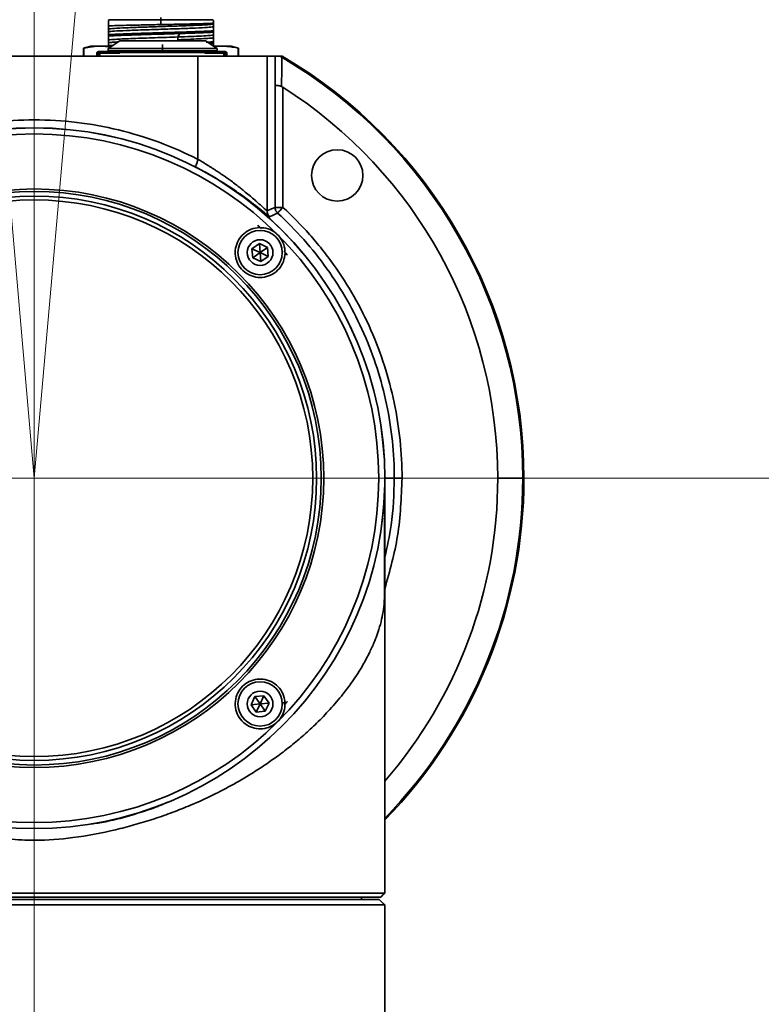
# Model space of a CAD drawing. Header units: millimetres. Extents: x -54 to 820, y 0 to 420.
# Tile 11 of 26: x 210 to 220, y 130 to 142. Entities that reach past the tile are written whole.
import ezdxf

# ---------------------------------------------------------------- set-up
doc = ezdxf.new("R2010")
doc.units = ezdxf.units.MM
doc.linetypes.add('CENTERX2', pattern=[20.32, 12.7, -2.54, 2.54, -2.54])
doc.layers.add('标注层', color=150, linetype='Continuous')
doc.styles.add('SLDTEXTSTYLE0', font='TXT', dxfattribs={"width": 0.7})
doc.dimstyles.new('SLDDIMSTYLE0', dxfattribs={"dimtxt": 3.5, "dimasz": 4, "dimexe": 0, "dimexo": 0.0625, "dimgap": 0.875, "dimtad": 0, "dimtih": 1, "dimtoh": 1, "dimlfac": 10, "dimrnd": 1e-09, "dimzin": 12, "dimdsep": 46, "dimtxsty": 'SLDTEXTSTYLE0', "dimsah": 1, "dimcen": 0, "dimadec": 0, "dimazin": 3, "dimtfac": 1, "dimtdec": 3, "dimtofl": 0, "dimtmove": 0, "dimatfit": 3, "dimfxl": 0, "dimfrac": 2, "dimtolj": 1, "dimtzin": 12, "dimarcsym": 0})

# ---------------------------------------------------------------- blocks, each defined once
blk = doc.blocks.new('_D_3')
at = {"layer": '标注层'}
for p, q in [((281.609, 195.015), (292.196, 203.712)), ((292.196, 203.712), (305.213, 203.712))]:
    blk.add_line(p, q, dxfattribs=at)
blk.add_solid([(281.609, 195.015), (285.017, 197.168), (284.383, 197.941)], dxfattribs=at)
at = {"layer": '标注层', "char_height": 3.5, "attachment_point": 1, "style": 'SLDTEXTSTYLE0'}
for s, insert in [('%%c', (293.196, 208.224)), ('1844', (297.066, 208.224))]:
    blk.add_mtext(s, dxfattribs=dict(at, insert=insert))

msp = doc.modelspace()

# ---------------------------------------------------------------- linework, layer by layer
at = {"color": 7, "linetype": 'CENTERX2', "lineweight": 18}
for q in [(210.3652, 228.6907), (202.3295, 228.3399), (218.401, 228.3399), (118.1652, 136.4907), (210.3652, 44.2907), (302.5652, 136.4907)]:
    msp.add_line((210.3652, 136.4907), q, dxfattribs=at)
at = {"color": 7, "linetype": 'Continuous', "lineweight": 35}
for p, q in [((211.3258, 142.3807), (211.3154, 142.3703)), ((211.3158, 142.3595), (211.3158, 142.362)), ((211.3158, 142.3522), (211.3158, 142.3595)), ((211.3158, 142.3018), (211.3158, 142.2609)), ((211.3158, 142.2538), (211.3158, 142.289)), ((211.3258, 142.3807), (211.9908, 142.3807)), ((211.9908, 142.3807), (211.9908, 142.4107)), ((211.9908, 142.318), (211.9908, 142.3807)), ((212.6558, 142.3807), (211.9908, 142.3807)), ((212.6684, 142.3681), (212.6558, 142.3807)), ((212.6658, 142.3243), (212.6658, 142.3359)), ((212.6658, 142.289), (212.6658, 142.3243)), ((212.6658, 142.2378), (212.6658, 142.289)), ((211.3158, 142.2609), (211.3158, 142.2257)), ((211.3158, 142.2185), (211.3158, 142.2538)), ((211.3158, 142.2257), (211.3158, 142.1887)), ((211.3158, 142.1673), (211.3158, 142.2185)), ((211.3158, 142.1887), (211.3158, 142.1711)), ((211.3158, 142.1711), (211.3158, 142.1199)), ((211.3158, 142.1673), (211.3158, 142.1497)), ((212.2321, 142.2029), (212.2079, 142.1588)), ((212.2079, 142.1588), (212.2079, 142.1236)), ((212.6658, 142.2378), (212.6658, 142.2202)), ((212.6658, 142.1833), (212.6658, 142.2202)), ((212.6658, 142.148), (212.6658, 142.1833)), ((211.0908, 142.0407), (210.9958, 142.0153)), ((211.2114, 142.0407), (211.0908, 142.0407)), ((211.3565, 142.0407), (211.2114, 142.0407)), ((211.4624, 142.1107), (211.3124, 142.0107)), ((211.3158, 142.1128), (211.3158, 142.1497)), ((211.3158, 142.1199), (211.3158, 142.0847)), ((211.3158, 142.0775), (211.3158, 142.1128)), ((211.3158, 142.0847), (211.3158, 142.0477)), ((211.3158, 142.0407), (211.3158, 142.0775)), ((211.3158, 142.0477), (211.372, 142.0505)), ((211.3158, 142.0407), (211.3158, 142.0477)), ((212.7124, 142.0107), (212.5624, 142.1107)), ((212.6658, 142.0792), (212.6138, 142.0764)), ((212.6658, 142.0968), (212.6658, 142.148)), ((212.6658, 142.0968), (212.6658, 142.0792)), ((212.6658, 142.0423), (212.6658, 142.0792)), ((212.7702, 142.0407), (212.6804, 142.0407)), ((212.8908, 142.0407), (212.7702, 142.0407)), ((212.9858, 142.0153), (212.8908, 142.0407)), ((212.4652, 141.9107), (208.2652, 141.9107)), ((210.9958, 142.0153), (210.9958, 141.9107)), ((210.9958, 142.0153), (210.9992, 142.0153)), ((210.9992, 141.9107), (210.9992, 142.0153)), ((211.1677, 141.9497), (211.1677, 141.9107)), ((211.1677, 141.9497), (211.1677, 141.9497)), ((211.1677, 141.9107), (211.1677, 141.9497)), ((211.1877, 141.9497), (211.1677, 141.9497)), ((211.1877, 141.9507), (211.1877, 141.9707)), ((211.1877, 141.9707), (211.2077, 141.9707)), ((211.1877, 141.9507), (211.2077, 141.9507)), ((211.1877, 141.9107), (211.1877, 141.9507)), ((211.1877, 141.9107), (211.1877, 141.9497)), ((211.2077, 141.9707), (211.315, 141.9707)), ((211.2077, 141.9507), (211.2077, 141.9707)), ((211.2077, 141.9497), (211.2077, 141.9507)), ((211.2077, 141.9497), (211.2077, 141.9107)), ((211.3124, 142.0112), (211.3124, 141.9802)), ((211.3424, 141.9112), (211.3424, 141.9107)), ((211.4624, 141.9407), (211.4624, 141.9407)), ((212.0124, 141.9807), (212.0085, 141.9807)), ((212.0086, 141.9607), (212.0124, 141.9607)), ((212.0124, 141.9807), (212.0124, 142.0107)), ((212.4652, 140.5863), (212.4652, 141.9107)), ((213.3552, 141.9107), (212.4652, 141.9107)), ((212.5624, 141.9407), (212.5623, 141.9407)), ((212.5823, 141.9607), (212.5824, 141.9607)), ((212.6824, 141.9107), (212.6824, 141.9112)), ((212.7097, 141.9707), (212.7977, 141.9707)), ((212.7124, 141.9802), (212.7124, 142.0112)), ((212.7977, 141.9707), (212.8177, 141.9707)), ((212.7977, 141.9507), (212.8177, 141.9507)), ((212.7977, 141.9497), (212.7977, 141.9507)), ((212.7977, 141.9107), (212.7977, 141.9497)), ((212.8177, 141.9507), (212.8177, 141.9707)), ((212.8177, 141.9107), (212.8177, 141.9507)), ((212.8177, 141.9497), (212.8177, 141.9497)), ((212.8177, 141.9497), (212.8177, 141.9107)), ((212.8177, 141.9497), (212.8377, 141.9497)), ((212.8377, 141.9497), (212.8377, 141.9107)), ((212.9824, 141.9107), (212.9824, 142.0153)), ((212.9824, 142.0153), (212.9858, 142.0153)), ((212.9858, 141.9107), (212.9858, 142.0153)), ((213.3552, 139.9252), (213.3552, 141.9107)), ((213.4587, 141.9107), (213.3552, 141.9107)), ((213.4569, 141.5315), (213.4587, 141.9107)), ((213.5493, 141.9107), (213.5212, 141.9107)), ((213.4569, 139.9701), (213.4569, 141.5315)), ((213.5568, 141.5123), (213.5568, 139.9701)), ((213.1597, 139.4387), (213.2543, 139.5049)), ((213.2543, 139.5049), (213.359, 139.4561)), ((213.2644, 139.3898), (213.2543, 139.5049)), ((213.1698, 139.3236), (213.1597, 139.4387)), ((213.2644, 139.3898), (213.1597, 139.4387)), ((213.2644, 139.3898), (213.1698, 139.3236)), ((213.2644, 139.3898), (213.359, 139.4561)), ((213.2644, 139.3898), (213.369, 139.341)), ((213.2644, 139.3898), (213.2744, 139.2748)), ((213.359, 139.4561), (213.369, 139.341)), ((213.2744, 139.2748), (213.1698, 139.3236)), ((213.369, 139.341), (213.2744, 139.2748)), ((214.8652, 131.4207), (214.8652, 136.4907)), ((214.8658, 136.4907), (214.8652, 136.4214)), ((214.8658, 136.4907), (214.9868, 136.4907)), ((216.3152, 136.4907), (216.6371, 136.4907)), ((216.6371, 136.4907), (216.6513, 136.4907)), ((214.8645, 136.4093), (214.8645, 136.4078)), ((213.1493, 133.5815), (213.1982, 133.6862)), ((213.1982, 133.6862), (213.3132, 133.6962)), ((213.2644, 133.5916), (213.1982, 133.6862)), ((213.2644, 133.5916), (213.3132, 133.6962)), ((213.3132, 133.6962), (213.3794, 133.6016)), ((213.2644, 133.5916), (213.1493, 133.5815)), ((213.2156, 133.4869), (213.1493, 133.5815)), ((213.2644, 133.5916), (213.2156, 133.4869)), ((213.2644, 133.5916), (213.3794, 133.6016)), ((213.2644, 133.5916), (213.3306, 133.497)), ((213.3794, 133.6016), (213.3306, 133.497)), ((213.3306, 133.497), (213.2156, 133.4869)), ((214.8641, 131.4207), (214.8652, 131.4207)), ((214.8641, 131.4207), (214.8641, 131.1607)), ((205.8652, 131.1607), (214.8641, 131.1607)), ((214.8142, 131.1107), (205.9152, 131.1107)), ((214.7944, 131.0807), (205.9361, 131.0807)), ((214.5652, 131.0807), (214.5652, 131.1107)), ((214.8452, 131.1418), (214.8142, 131.1107)), ((214.8641, 131.0107), (205.8664, 131.0107)), ((214.8641, 131.0107), (214.8641, 130.7707)), ((214.8652, 130.7707), (214.8641, 130.7707)), ((214.8652, 120.0907), (214.8652, 130.7707))]:
    msp.add_line(p, q, dxfattribs=at)
at = {"color": 8, "linetype": 'Continuous', "lineweight": 35}
for p, q in [((212.0124, 142.0607), (212.0124, 141.9607)), ((211.2077, 141.9497), (211.4601, 141.9497)), ((211.4624, 141.9497), (211.4624, 141.9497)), ((212.5646, 141.9497), (212.7977, 141.9497)), ((214.8652, 136.4907), (214.8658, 136.4907))]:
    msp.add_line(p, q, dxfattribs=at)
at = {"color": 7, "linetype": 'Continuous', "lineweight": 35, "flags": 128}
for points in [[(213.3552, 139.9252), (213.4121, 139.9503), (213.4569, 139.9701)], [(214.8633, 136.3413), (214.8471, 136.0813), (214.8084, 135.7744)], [(214.8641, 131.1607), (214.8563, 131.1529), (214.8452, 131.1418)], [(214.8452, 131.0296), (214.8463, 131.0285), (214.8641, 131.0107)]]:
    msp.add_lwpolyline(points, dxfattribs=at)
at = {"color": 7, "linetype": 'Continuous', "lineweight": 35}
for centre, radius in [((210.3652, 136.4907), 4.5), ((210.3652, 136.4907), 4.422), ((210.3652, 136.4907), 3.7157), ((210.3652, 136.4907), 3.684), ((210.3652, 136.4907), 3.625), ((210.3652, 136.4907), 3.575), ((213.2644, 139.3898), 0.285), ((213.2644, 139.3898), 0.165), ((213.2644, 133.5916), 0.285), ((213.2644, 133.5916), 0.165)]:
    msp.add_circle(centre, radius, dxfattribs=at)
at = {"color": 7, "linetype": 'CENTERX2', "lineweight": 18}
msp.add_arc((210.3652, 136.4907), 92.2, 95, 85, dxfattribs=at)
at = {"color": 7, "linetype": 'Continuous', "lineweight": 35}
for centre, radius, start, end in [((211.3324, 141.9807), 0.02, 179.79436, 270), ((212.6924, 141.9807), 0.02, 270, 359.79436), ((210.3652, 136.4907), 6.2861, 360, 59.56734), ((210.3652, 136.4907), 6.2719, 0, 59.56012), ((210.3652, 136.4907), 5.95, 0, 57.56082), ((210.3652, 136.4907), 4.5005, 0, 180), ((214.2543, 140.3798), 0.33, 0, 180), ((214.2543, 140.3798), 0.33, 180, 0), ((210.3652, 136.4907), 5.95, 319.13931, 0), ((210.3652, 136.4907), 6.2719, 315.84753, 0), ((210.3652, 136.4907), 6.2861, 315.71451, 360)]:
    msp.add_arc(centre, radius, start, end, dxfattribs=at)
for points, knots in [([(211.3158, 142.3018), (211.3158, 142.3304), (211.3158, 142.3798), (211.3158, 142.3673), (211.3158, 142.362)], [0, 0, 0, 0, 0.5787842, 1, 1, 1, 1]), ([(211.3158, 142.3522), (211.3158, 142.3433), (211.3158, 142.3266), (211.3158, 142.3009), (211.3158, 142.289)], [0, 0, 0, 0, 0.5365415, 1, 1, 1, 1]), ([(212.6658, 142.3243), (212.6449, 142.3216), (212.603, 142.3163), (212.4425, 142.3084), (212.2322, 142.3005), (211.9908, 142.2926), (211.7494, 142.2847), (211.5391, 142.2767), (211.3786, 142.2688), (211.3367, 142.2635), (211.3158, 142.2609)], [0, 0, 0, 0, 0.1249991, 0.2499986, 0.3749984, 0.4999986, 0.6249989, 0.7499993, 0.8749997, 1, 1, 1, 1]), ([(211.3158, 142.3018), (211.3518, 142.3032), (211.4235, 142.3059), (211.5897, 142.3099), (211.7825, 142.3139), (211.9215, 142.3166), (211.9908, 142.318)], [0, 0, 0, 0, 0.2520597, 0.5027461, 0.7520596, 1, 1, 1, 1]), ([(212.6658, 142.289), (212.6449, 142.2864), (212.603, 142.2811), (212.4425, 142.2732), (212.2322, 142.2652), (211.9908, 142.2573), (211.7494, 142.2494), (211.5391, 142.2415), (211.3786, 142.2336), (211.3367, 142.2283), (211.3158, 142.2257)], [0, 0, 0, 0, 0.1249996, 0.2499994, 0.3749995, 0.4999996, 0.6249999, 0.7500001, 0.8750001, 1, 1, 1, 1]), ([(211.9908, 142.318), (212.0667, 142.3195), (212.218, 142.3225), (212.4191, 142.3269), (212.5811, 142.3314), (212.6376, 142.3344), (212.6658, 142.3359)], [0, 0, 0, 0, 0.2523293, 0.5031057, 0.7523293, 1, 1, 1, 1]), ([(212.6658, 142.3654), (212.6658, 142.3672), (212.6658, 142.3772), (212.6658, 142.3546), (212.6658, 142.3359)], [0, 0, 0, 0, 0.1709882, 1, 1, 1, 1]), ([(211.3158, 142.1887), (211.3525, 142.1908), (211.4259, 142.1949), (211.5914, 142.201), (211.7829, 142.2071), (211.9908, 142.2133), (212.1987, 142.2194), (212.3902, 142.2255), (212.5557, 142.2317), (212.6291, 142.2358), (212.6658, 142.2378)], [0, 0, 0, 0, 0.1250001, 0.25, 0.375, 0.5, 0.625, 0.7500001, 0.8750001, 1, 1, 1, 1]), ([(212.2321, 142.2029), (212.144, 142.2002), (211.9678, 142.1949), (211.6999, 142.187), (211.4642, 142.1791), (211.3653, 142.1738), (211.3158, 142.1711)], [0, 0, 0, 0, 0.25, 0.5, 0.75, 1, 1, 1, 1]), ([(212.2079, 142.1588), (212.16, 142.1572), (212.0644, 142.154), (211.9147, 142.1491), (211.7693, 142.1442), (211.6341, 142.1394), (211.5156, 142.1345), (211.4198, 142.1296), (211.3486, 142.1248), (211.3267, 142.1215), (211.3158, 142.1199)], [0, 0, 0, 0, 0.1250016, 0.2500013, 0.3749982, 0.5000033, 0.6250008, 0.7499997, 0.8750045, 1, 1, 1, 1]), ([(212.6658, 142.1833), (212.6511, 142.1812), (212.6218, 142.1771), (212.5178, 142.171), (212.3797, 142.1649), (212.2651, 142.1609), (212.2079, 142.1588)], [0, 0, 0, 0, 0.2500067, 0.500013, 0.7500111, 1, 1, 1, 1]), ([(212.6658, 142.2202), (212.641, 142.2187), (212.5913, 142.2159), (212.4878, 142.2115), (212.3683, 142.2072), (212.2775, 142.2043), (212.2321, 142.2029)], [0, 0, 0, 0, 0.24999996, 0.50000009, 0.75000021, 1, 1, 1, 1]), ([(211.2114, 142.0407), (211.1873, 142.0401), (211.1477, 142.0392), (211.0926, 142.0328), (211.0459, 142.0254), (211.0149, 142.0186), (210.9992, 142.0153)], [0, 0, 0, 0, 0.3398539, 0.5590287, 0.7783892, 1, 1, 1, 1]), ([(211.3421, 142.0305), (211.3297, 142.0323), (211.3017, 142.0363), (211.2581, 142.0399), (211.227, 142.0404), (211.2114, 142.0407)], [0, 0, 0, 0, 0.2858678, 0.6424641, 1, 1, 1, 1]), ([(211.439, 142.0952), (211.4339, 142.0949), (211.3965, 142.093), (211.3498, 142.0895), (211.3271, 142.0863), (211.3158, 142.0847)], [0, 0, 0, 0, 0.0735326, 0.5367668, 1, 1, 1, 1]), ([(211.4624, 142.1107), (211.4697, 142.1107), (211.481, 142.1107), (211.5496, 142.1107), (211.6206, 142.1107), (211.7087, 142.1107), (211.8367, 142.1107), (211.9432, 142.1107), (212.0124, 142.1107)], [0, 0, 0, 0, 0.2394568, 0.3683604, 0.5, 0.6316391, 0.7605431, 1, 1, 1, 1]), ([(212.0124, 142.1107), (212.0816, 142.1107), (212.188, 142.1107), (212.316, 142.1107), (212.4041, 142.1107), (212.4751, 142.1107), (212.5437, 142.1107), (212.555, 142.1107), (212.5624, 142.1107)], [0, 0, 0, 0, 0.2394567, 0.3683607, 0.4999998, 0.6316394, 0.7605429, 1, 1, 1, 1]), ([(212.6658, 142.148), (212.6511, 142.146), (212.6218, 142.1419), (212.5178, 142.1358), (212.3797, 142.1297), (212.2651, 142.1256), (212.2079, 142.1236)], [0, 0, 0, 0, 0.2500056, 0.5000115, 0.7500102, 1, 1, 1, 1]), ([(212.5624, 142.1107), (212.5548, 142.1107), (212.5433, 142.1107), (212.4771, 142.1107), (212.4291, 142.1107), (212.4056, 142.1107)], [0, 0, 0, 0, 0.4867141, 0.7487203, 1, 1, 1, 1]), ([(212.6658, 142.0968), (212.6426, 142.0954), (212.6159, 142.0937), (212.5767, 142.0921), (212.5717, 142.0919)], [0, 0, 0, 0, 0.8726572, 1, 1, 1, 1]), ([(212.7702, 142.0407), (212.7461, 142.0403), (212.7146, 142.0398), (212.6831, 142.036), (212.6757, 142.0351)], [0, 0, 0, 0, 0.764175, 1, 1, 1, 1]), ([(212.9824, 142.0153), (212.9583, 142.0203), (212.9188, 142.0287), (212.8636, 142.0359), (212.817, 142.04), (212.7858, 142.0405), (212.7702, 142.0407)], [0, 0, 0, 0, 0.3413702, 0.5604556, 0.7799383, 1, 1, 1, 1]), ([(211.1877, 141.9707), (211.1851, 141.9703), (211.1798, 141.9694), (211.1732, 141.9645), (211.1686, 141.9577), (211.168, 141.9524), (211.1677, 141.9497)], [0, 0, 0, 0, 0.24999979, 0.4999961, 0.75000113, 1, 1, 1, 1]), ([(211.1677, 141.9497), (211.168, 141.9524), (211.1686, 141.9577), (211.1732, 141.9645), (211.1798, 141.9694), (211.1851, 141.9703), (211.1877, 141.9707)], [0, 0, 0, 0, 0.2499993, 0.5000042, 0.7500003, 1, 1, 1, 1]), ([(211.2077, 141.9497), (211.2077, 141.9524), (211.2077, 141.9577), (211.2077, 141.9645), (211.2077, 141.9694), (211.2077, 141.9703), (211.2077, 141.9707)], [0, 0, 0, 0, 0.2499978, 0.4999981, 0.7499904, 1, 1, 1, 1]), ([(211.3124, 142.0107), (211.3217, 142.0107), (211.3361, 142.0107), (211.4234, 142.0107), (211.5137, 142.0107), (211.6259, 142.0107), (211.7888, 142.0107), (211.9243, 142.0107), (212.0124, 142.0107)], [0, 0, 0, 0, 0.23945663, 0.36836054, 0.49999985, 0.63163939, 0.76054318, 1, 1, 1, 1]), ([(211.3324, 141.9607), (211.3412, 141.9607), (211.3548, 141.9607), (211.4389, 141.9607), (211.5261, 141.9607), (211.6345, 141.9607), (211.7921, 141.9607), (211.9233, 141.9607), (212.0086, 141.9607)], [0, 0, 0, 0, 0.2396015, 0.3685227, 0.5001485, 0.6317528, 0.7606115, 1, 1, 1, 1]), ([(211.4624, 141.9107), (211.448, 141.9107), (211.4018, 141.9107), (211.3552, 141.9107), (211.3467, 141.9107), (211.3424, 141.9107)], [0, 0, 0, 0, 0.1813289, 0.5844613, 1, 1, 1, 1]), ([(211.9774, 141.9607), (211.9187, 141.9607), (211.8217, 141.9607), (211.7007, 141.9607), (211.6091, 141.9607), (211.5352, 141.9607), (211.4633, 141.9607), (211.4506, 141.9607), (211.4424, 141.9607)], [0, 0, 0, 0, 0.2054346, 0.3401806, 0.4777291, 0.6152388, 0.7498724, 1, 1, 1, 1]), ([(211.4479, 141.9599), (211.4499, 141.9591), (211.4539, 141.9575), (211.4587, 141.9531), (211.4603, 141.9494), (211.461, 141.9479)], [0, 0, 0, 0, 0.3565299, 0.7172792, 1, 1, 1, 1]), ([(212.5624, 141.9107), (212.558, 141.9107), (212.5482, 141.9107), (212.4738, 141.9107), (212.3746, 141.9107), (212.2713, 141.9107), (212.1478, 141.9107), (212.0124, 141.9107), (211.8769, 141.9107), (211.7534, 141.9107), (211.6502, 141.9107), (211.5509, 141.9107), (211.4765, 141.9107), (211.4667, 141.9107), (211.4624, 141.9107)], [0, 0, 0, 0, 0.0903185, 0.2045634, 0.2714199, 0.3439363, 0.4207856, 0.5000001, 0.5792146, 0.656064, 0.7285803, 0.7954368, 0.9096817, 1, 1, 1, 1]), ([(212.0086, 141.9607), (212.0086, 141.961), (212.0086, 141.9614), (212.0086, 141.9639), (212.0085, 141.9665), (212.0085, 141.9697), (212.0085, 141.9743), (212.0085, 141.9782), (212.0085, 141.9807)], [0, 0, 0, 0, 0.2394726, 0.3683818, 0.5000019, 0.6316476, 0.7605447, 1, 1, 1, 1]), ([(212.0124, 142.0107), (212.1004, 142.0107), (212.2359, 142.0107), (212.3989, 142.0107), (212.511, 142.0107), (212.6013, 142.0107), (212.6886, 142.0107), (212.703, 142.0107), (212.7124, 142.0107)], [0, 0, 0, 0, 0.2394567, 0.3683605, 0.4999999, 0.6316393, 0.7605431, 1, 1, 1, 1]), ([(212.0124, 141.9607), (212.0979, 141.9607), (212.2294, 141.9607), (212.3877, 141.9607), (212.4961, 141.9607), (212.5853, 141.9607), (212.6628, 141.9607), (212.708, 141.9607), (212.6921, 141.9607), (212.692, 141.9607)], [0, 0, 0, 0, 0.2393986, 0.3681586, 0.499578, 0.6309317, 0.7595048, 0.9982671, 1, 1, 1, 1]), ([(212.0124, 141.9107), (212.0757, 141.9107), (212.2192, 141.9107), (212.393, 141.9107), (212.5239, 141.9107), (212.61, 141.9107), (212.6705, 141.9107), (212.6784, 141.9107), (212.6824, 141.9107)], [0, 0, 0, 0, 0.1806368, 0.4091264, 0.5428395, 0.6878721, 0.841571, 1, 1, 1, 1]), ([(212.5619, 141.9407), (212.5621, 141.9427), (212.5625, 141.9462), (212.5644, 141.9494), (212.5653, 141.9508)], [0, 0, 0, 0, 0.5747389, 1, 1, 1, 1]), ([(212.5653, 141.9508), (212.5655, 141.9514), (212.5668, 141.9539), (212.5708, 141.9575), (212.5748, 141.9591), (212.5768, 141.9599)], [0, 0, 0, 0, 0.1240127, 0.5645839, 1, 1, 1, 1]), ([(212.7977, 141.9707), (212.7977, 141.9703), (212.7977, 141.9694), (212.7977, 141.9645), (212.7977, 141.9577), (212.7977, 141.9524), (212.7977, 141.9497)], [0, 0, 0, 0, 0.2499995, 0.499993, 0.7500009, 1, 1, 1, 1]), ([(212.8377, 141.9497), (212.8374, 141.9524), (212.8368, 141.9577), (212.8322, 141.9645), (212.8257, 141.9694), (212.8204, 141.9703), (212.8177, 141.9707)], [0, 0, 0, 0, 0.2499999, 0.5000054, 0.7499997, 1, 1, 1, 1]), ([(213.4587, 141.9107), (213.4589, 141.9107), (213.4592, 141.9107), (213.4608, 141.9107), (213.4631, 141.9107), (213.4662, 141.9107), (213.471, 141.9107), (213.4787, 141.9107), (213.4903, 141.9107), (213.5047, 141.9107), (213.5155, 141.9107), (213.5212, 141.9107)], [0, 0, 0, 0, 0.1236292, 0.2347098, 0.3338276, 0.4218074, 0.4998283, 0.6146699, 0.7325313, 0.8593681, 1, 1, 1, 1]), ([(213.5401, 141.5224), (213.5365, 141.5237), (213.5293, 141.5262), (213.5186, 141.5293), (213.5082, 141.5317), (213.4983, 141.5335), (213.4893, 141.5347), (213.4812, 141.5353), (213.4726, 141.5351), (213.4649, 141.5343), (213.4596, 141.5335), (213.4572, 141.5326), (213.457, 141.5319), (213.4569, 141.5315)], [0, 0, 0, 0, 0.0766593, 0.1522066, 0.2260269, 0.2975059, 0.3664209, 0.4333138, 0.4996757, 0.6197936, 0.7455965, 0.8735282, 1, 1, 1, 1]), ([(213.5401, 141.5224), (213.5424, 141.521), (213.5479, 141.5175), (213.5536, 141.5142), (213.5568, 141.5123)], [0, 0, 0, 0, 0.4205234, 1, 1, 1, 1]), ([(208.2652, 140.5863), (208.5902, 140.7529), (208.9302, 140.8791), (209.64, 141.0505), (210.0001, 141.0933), (210.7303, 141.0933), (211.0905, 141.0505), (211.8003, 140.8791), (212.1403, 140.753), (212.4652, 140.5863)], [0, 0, 0, 0, 0.25, 0.25, 0.5, 0.5, 0.75, 0.75, 1, 1, 1, 1]), ([(212.4196, 140.4974), (212.4229, 140.496), (212.4264, 140.4948), (212.4344, 140.4984), (212.4387, 140.5032), (212.4472, 140.5197), (212.4514, 140.5316), (212.459, 140.5583), (212.4622, 140.5726), (212.4652, 140.5863)], [0, 0, 0, 0, 0.25, 0.25, 0.5, 0.5, 0.75, 0.75, 1, 1, 1, 1]), ([(212.4652, 140.5863), (212.4743, 140.5811), (212.493, 140.5704), (212.5215, 140.5536), (212.5514, 140.5357), (212.5827, 140.5167), (212.6152, 140.4965), (212.6489, 140.4753), (212.6837, 140.4528), (212.7196, 140.4293), (212.7563, 140.4046), (212.8148, 140.3644), (212.8825, 140.316), (212.9475, 140.2672), (212.9953, 140.23), (213.0346, 140.199), (213.0848, 140.1582), (213.1393, 140.113), (213.1948, 140.0654), (213.2401, 140.0254), (213.2724, 139.9963), (213.2953, 139.9758), (213.3116, 139.9612), (213.3252, 139.9491), (213.3363, 139.9394), (213.3449, 139.9321), (213.3508, 139.9273), (213.3546, 139.9247), (213.355, 139.925), (213.3552, 139.9252)], [0, 0, 0, 0, 0.0199942, 0.041137, 0.0634297, 0.0868732, 0.1114684, 0.1372161, 0.1641169, 0.1921713, 0.22138, 0.2517432, 0.334073, 0.3915723, 0.4242279, 0.4663021, 0.5038935, 0.5743423, 0.6393706, 0.6990889, 0.7536398, 0.7865473, 0.8187207, 0.8502203, 0.8811106, 0.9114601, 0.9413406, 0.9708277, 1, 1, 1, 1]), ([(213.3884, 139.8508), (213.3883, 139.8507), (213.3881, 139.8504), (213.387, 139.8508), (213.3851, 139.8518), (213.3824, 139.8536), (213.379, 139.856), (213.3748, 139.8591), (213.3698, 139.8629), (213.3641, 139.8673), (213.3576, 139.8725), (213.3504, 139.8782), (213.3423, 139.8847), (213.3335, 139.8918), (213.3239, 139.8995), (213.3135, 139.9079), (213.2932, 139.9243), (213.2599, 139.951), (213.2086, 139.9915), (213.1493, 140.0372), (213.0623, 140.1023), (212.9409, 140.1886), (212.8147, 140.2714), (212.7193, 140.3302), (212.6607, 140.3651), (212.6015, 140.3993), (212.5415, 140.4328), (212.4809, 140.4656), (212.4401, 140.4868), (212.4196, 140.4974)], [0, 0, 0, 0, 0.0166877, 0.0333052, 0.0498748, 0.0664189, 0.08296, 0.0995205, 0.116123, 0.1327895, 0.1495422, 0.1664025, 0.1833916, 0.2005303, 0.2178387, 0.2353363, 0.253042, 0.3138692, 0.3754779, 0.4385126, 0.503575, 0.6274056, 0.7522581, 0.7943719, 0.8359897, 0.8772342, 0.9182317, 0.9591104, 1, 1, 1, 1]), ([(213.3884, 139.8508), (213.3834, 139.8553), (213.3782, 139.86), (213.3688, 139.8708), (213.3647, 139.8769), (213.3588, 139.8901), (213.3571, 139.8972), (213.3553, 139.9115), (213.3552, 139.9184), (213.3552, 139.9252)], [0, 0, 0, 0, 0.25, 0.25, 0.5, 0.5, 0.75, 0.75, 1, 1, 1, 1]), ([(213.4893, 139.8964), (213.4844, 139.9009), (213.4793, 139.9056), (213.4701, 139.9164), (213.4661, 139.9224), (213.4603, 139.9354), (213.4586, 139.9425), (213.4569, 139.9566), (213.4569, 139.9634), (213.4569, 139.9701)], [0, 0, 0, 0, 0.25, 0.25, 0.5, 0.5, 0.75, 0.75, 1, 1, 1, 1]), ([(213.5568, 139.9701), (213.5476, 139.9701), (213.5309, 139.97), (213.5084, 139.9698), (213.4916, 139.97), (213.4773, 139.9702), (213.4652, 139.97), (213.4577, 139.9699), (213.4571, 139.97), (213.4569, 139.9701)], [0, 0, 0, 0, 0.168477, 0.3056278, 0.4143886, 0.5003212, 0.6325084, 0.7975368, 1, 1, 1, 1]), ([(213.4893, 139.8964), (213.4893, 139.8966), (213.4894, 139.8969), (213.4911, 139.8993), (213.4946, 139.903), (213.4992, 139.9076), (213.5061, 139.9146), (213.5171, 139.9272), (213.5352, 139.9469), (213.5491, 139.9618), (213.5568, 139.9701)], [0, 0, 0, 0, 0.1358208, 0.2536838, 0.3521524, 0.4333174, 0.500476, 0.629287, 0.7926125, 1, 1, 1, 1]), ([(214.9868, 136.4907), (214.9868, 136.8098), (214.9536, 137.1289), (214.8224, 137.7534), (214.7243, 138.0588), (214.4674, 138.643), (214.3086, 138.9217), (213.9371, 139.4406), (213.7244, 139.6807), (213.4893, 139.8964)], [0, 0, 0, 0, 0.25, 0.25, 0.5, 0.5, 0.75, 0.75, 1, 1, 1, 1]), ([(213.5568, 139.9701), (213.6774, 139.8595), (213.8488, 139.6852), (214.0058, 139.4983), (214.1074, 139.3709), (214.1565, 139.306), (214.2996, 139.1061), (214.3875, 138.9688), (214.5486, 138.686), (214.6218, 138.5404), (214.8185, 138.0927), (214.9178, 137.783), (215.053, 137.1402), (215.0867, 136.8166), (215.0867, 136.4907)], [0, 0, 0, 0, 0.125, 0.1875, 0.1875, 0.25, 0.25, 0.375, 0.375, 0.5, 0.5, 0.75, 0.75, 1, 1, 1, 1]), ([(213.5843, 139.3812), (213.5796, 139.3448), (213.5703, 139.272), (213.5114, 139.1773), (213.4264, 139.1064), (213.321, 139.0683), (213.2091, 139.0682), (213.1047, 139.1054), (213.0202, 139.1739), (212.9635, 139.2648), (212.9393, 139.3686), (212.9499, 139.4755), (212.9956, 139.5747), (213.073, 139.6542), (213.1736, 139.7034), (213.2849, 139.7156), (213.3928, 139.6897), (213.4847, 139.6302), (213.5506, 139.5451), (213.5819, 139.4574), (213.5836, 139.4019), (213.5843, 139.3812)], [0, 0, 0, 0, 0.0545452, 0.1090586, 0.1643314, 0.2200116, 0.2751975, 0.3291077, 0.381571, 0.4331819, 0.4849572, 0.5377874, 0.5920305, 0.6473815, 0.7030503, 0.7581606, 0.812156, 0.8649911, 0.9170702, 0.9690393, 1, 1, 1, 1]), ([(213.2333, 139.7397), (213.2404, 139.7335), (213.2512, 139.7241), (213.2673, 139.7097), (213.2761, 139.7018), (213.2801, 139.6981)], [0, 0, 0, 0, 0.5006522, 0.7669412, 1, 1, 1, 1]), ([(213.5726, 139.4056), (213.5763, 139.4015), (213.5842, 139.3928), (213.5986, 139.3766), (213.608, 139.3658), (213.6142, 139.3588)], [0, 0, 0, 0, 0.23304238, 0.49934723, 1, 1, 1, 1]), ([(215.0867, 136.4907), (215.0729, 136.4907), (215.0586, 136.4907), (215.0313, 136.4907), (215.0188, 136.4907), (215.0004, 136.4907), (214.9943, 136.4907), (214.9875, 136.4907), (214.987, 136.4907), (214.9868, 136.4907)], [0, 0, 0, 0, 0.25, 0.25, 0.5, 0.5, 0.75, 0.75, 1, 1, 1, 1]), ([(214.863, 135.0339), (214.863, 135.0554), (214.8629, 135.1575), (214.8629, 135.3188), (214.8629, 135.5019), (214.8629, 135.6602), (214.8631, 135.8274), (214.8635, 136.0171), (214.8639, 136.1924), (214.8642, 136.3274), (214.8643, 136.3772), (214.8643, 136.3983)], [0, 0, 0, 0, 0.0354025, 0.1678534, 0.2736996, 0.3597552, 0.4659233, 0.5995179, 0.7600505, 0.8984041, 1, 1, 1, 1]), ([(214.863, 135.0368), (214.863, 135.0578), (214.8629, 135.1593), (214.8629, 135.3201), (214.8629, 135.5032), (214.8629, 135.6616), (214.8631, 135.8284), (214.8635, 136.0184), (214.8637, 136.1318), (214.8639, 136.1933)], [0, 0, 0, 0, 0.0455879, 0.2206735, 0.3605905, 0.4743538, 0.6147127, 0.791324, 1, 1, 1, 1]), ([(214.864, 135.7031), (214.8644, 135.6025), (214.8648, 135.4745), (214.8648, 135.3202), (214.8647, 135.2459), (214.8644, 135.1573), (214.8638, 135.0752), (214.8622, 135.0023), (214.8587, 134.9089), (214.8488, 134.8033), (214.8253, 134.6756), (214.7978, 134.5747), (214.772, 134.497), (214.7522, 134.4425), (214.7294, 134.3847), (214.7024, 134.322), (214.6569, 134.2245), (214.5771, 134.0744), (214.4621, 133.8945), (214.3193, 133.7027), (214.1687, 133.5259), (213.9986, 133.3502), (213.8309, 133.1948), (213.6651, 133.0556), (213.4991, 132.928), (213.3313, 132.8096), (213.1324, 132.6803), (212.8986, 132.5436), (212.6264, 132.4036), (212.3652, 132.2861), (212.1173, 132.1883), (211.8833, 132.1071), (211.6476, 132.036), (211.3118, 131.9493), (210.8878, 131.8683), (210.4235, 131.8303), (210.0249, 131.8537), (209.6799, 131.9006), (209.3411, 131.9679), (209.0179, 132.0532), (208.7016, 132.1549), (208.4248, 132.2612), (208.185, 132.3666), (207.9794, 132.4667), (207.7757, 132.5761), (207.5973, 132.6817), (207.4417, 132.7816), (207.3069, 132.8741), (207.1726, 132.9726), (207.0396, 133.0771), (206.8868, 133.2062), (206.7127, 133.3682), (206.5243, 133.5667), (206.387, 133.7345), (206.2948, 133.8603), (206.2402, 133.9395), (206.1893, 134.0189), (206.1419, 134.0983), (206.0981, 134.1778), (206.061, 134.2518), (206.0251, 134.3286), (205.987, 134.4176), (205.9513, 134.5156), (205.9218, 134.6135), (205.9002, 134.7019), (205.8862, 134.7818), (205.8777, 134.8496), (205.8731, 134.9028), (205.8692, 134.968), (205.8673, 135.0405), (205.8663, 135.12), (205.8657, 135.2324), (205.8656, 135.4315), (205.8661, 135.6037), (205.8664, 135.7031)], [0, 0, 0, 0, 0.0181448, 0.023082, 0.0274988, 0.0314308, 0.039091, 0.0430166, 0.0471002, 0.0614505, 0.0757085, 0.0908911, 0.0971631, 0.1033682, 0.1101283, 0.1174434, 0.1253136, 0.1440883, 0.1694412, 0.1874343, 0.2104373, 0.2311525, 0.2495812, 0.2663404, 0.282357, 0.2976341, 0.3121752, 0.3339685, 0.3548062, 0.3747087, 0.39076, 0.4064439, 0.4217769, 0.4367769, 0.4703407, 0.4996423, 0.5195952, 0.5414592, 0.5620682, 0.5822647, 0.6030853, 0.6245723, 0.6394343, 0.6548174, 0.6707306, 0.6871825, 0.6987466, 0.7108016, 0.7233494, 0.7363916, 0.7499299, 0.7707692, 0.794597, 0.819951, 0.8290999, 0.8382519, 0.8474071, 0.8565653, 0.8657267, 0.8748913, 0.8820467, 0.8924713, 0.9061652, 0.9166171, 0.9270645, 0.9375098, 0.9436199, 0.9488414, 0.9531985, 0.9611595, 0.9650073, 0.9688649, 0.9820294, 1, 1, 1, 1]), ([(213.5843, 133.6003), (213.5818, 133.5647), (213.5769, 133.4934), (213.5253, 133.3967), (213.4477, 133.322), (213.35, 133.2772), (213.2432, 133.2664), (213.1379, 133.291), (213.0454, 133.3497), (212.9769, 133.4371), (212.9415, 133.5433), (212.9443, 133.6552), (212.9841, 133.7584), (213.0547, 133.841), (213.1468, 133.8954), (213.2512, 133.9171), (213.3579, 133.9039), (213.4561, 133.8556), (213.5333, 133.7761), (213.5761, 133.6856), (213.582, 133.6244), (213.5843, 133.6003)], [0, 0, 0, 0, 0.0528444, 0.1057173, 0.1579591, 0.2098862, 0.2621735, 0.3153694, 0.3697216, 0.4250508, 0.4807244, 0.535834, 0.5896287, 0.6419964, 0.6935804, 0.7454067, 0.7983371, 0.8526797, 0.9080837, 0.9637364, 1, 1, 1, 1]), ([(213.5414, 133.6204), (213.5465, 133.6163), (213.5544, 133.6099), (213.5676, 133.6062), (213.5783, 133.6053), (213.5889, 133.6069), (213.6019, 133.6114), (213.6094, 133.6182), (213.6142, 133.6226)], [0, 0, 0, 0, 0.2385815, 0.3677968, 0.4999994, 0.6322014, 0.7614196, 1, 1, 1, 1]), ([(213.6142, 133.6226), (213.608, 133.6156), (213.5986, 133.6048), (213.5842, 133.5886), (213.5763, 133.5799), (213.5726, 133.5758)], [0, 0, 0, 0, 0.5006522, 0.7669412, 1, 1, 1, 1]), ([(212.0766, 132.3288), (212.0429, 132.3149), (211.9917, 132.2937), (211.9276, 132.2669), (211.8938, 132.2529), (211.8768, 132.2458), (211.8725, 132.244), (211.8714, 132.2436), (211.8711, 132.2434), (211.871, 132.2434), (211.871, 132.2434), (211.871, 132.2434), (211.871, 132.2434)], [0, 0, 0, 0, 0.4913458, 0.7467347, 0.9361797, 0.9837897, 0.99582, 0.9988906, 0.9996916, 0.9999075, 0.9999691, 1, 1, 1, 1]), ([(214.7944, 131.0807), (214.8058, 131.0692), (214.8223, 131.0525), (214.8398, 131.0351), (214.8452, 131.0296)], [0, 0, 0, 0, 0.6848672, 1, 1, 1, 1])]:
    msp.add_open_spline(points, degree=3, knots=knots, dxfattribs=at)
at = {"color": 8, "linetype": 'Continuous', "lineweight": 35}
for points, knots in [([(211.3128, 141.9807), (211.3166, 141.9807), (211.3242, 141.9807), (211.3859, 141.9807), (211.4749, 141.9807), (211.6109, 141.9807), (211.7921, 141.9807), (211.9422, 141.9807), (212.0085, 141.9807)], [0, 0, 0, 0, 0.1551072, 0.3091032, 0.454542, 0.5887423, 0.8183103, 1, 1, 1, 1]), ([(212.0124, 141.9807), (212.0783, 141.9807), (212.2277, 141.9807), (212.4089, 141.9807), (212.545, 141.9807), (212.6366, 141.9807), (212.6941, 141.9807), (212.7192, 141.9807), (212.7121, 141.9807), (212.7119, 141.9807)], [0, 0, 0, 0, 0.1800767, 0.4077324, 0.5409262, 0.6854041, 0.8385564, 0.9964985, 1, 1, 1, 1]), ([(213.6142, 139.3588), (213.6093, 139.3631), (213.6019, 139.3699), (213.5905, 139.3742), (213.585, 139.3748), (213.583, 139.375)], [0, 0, 0, 0, 0.5409869, 0.8339922, 1, 1, 1, 1]), ([(214.8646, 135.472), (214.8959, 135.61), (214.9719, 135.9449), (214.9813, 136.2886), (214.9868, 136.4907)], [0, 0, 0, 0, 0.4120149, 1, 1, 1, 1]), ([(215.0867, 136.4907), (215.0771, 136.2432), (215.0584, 135.7616), (214.9284, 135.2976), (214.8652, 135.0721)], [0, 0, 0, 0, 0.5139192, 1, 1, 1, 1]), ([(214.8618, 136.3157), (214.8625, 136.3344), (214.8638, 136.3719), (214.8645, 136.41), (214.8647, 136.4161), (214.8644, 136.4023), (214.8643, 136.398)], [0, 0, 0, 0, 0.20400293, 0.40936717, 0.81862585, 1, 1, 1, 1]), ([(211.871, 132.2434), (211.7519, 132.2052), (211.5133, 132.1288), (211.2406, 132.066), (211.0875, 132.0477), (211.0625, 132.0447)], [0, 0, 0, 0, 0.4551103, 0.9112408, 1, 1, 1, 1])]:
    msp.add_open_spline(points, degree=3, knots=knots, dxfattribs=at)
at = {"color": 7, "linetype": 'Continuous', "lineweight": 35}
for points in [[(213.5212, 141.9107), (213.5284, 141.9065), (213.5356, 141.9023), (213.5428, 141.8981)], [(213.5428, 141.8981), (213.5419, 141.7701), (213.541, 141.645), (213.5401, 141.5224)], [(213.4893, 139.8964), (213.4554, 139.8815), (213.4218, 139.8663), (213.3884, 139.8508)]]:
    msp.add_open_spline(points, degree=3, dxfattribs=at)

# ---------------------------------------------------------------- dimensions: what is measured, and where the dimension line sits
at = {"layer": '标注层'}
dim = msp.add_radius_dim(center=(210.3652, 136.4907), mpoint=(281.6092, 195.0154), text='%%c1844', dimstyle='SLDDIMSTYLE0', override={"dimpost": '<>'}, dxfattribs=at)
dim.commit()
dim.dimension.update_dxf_attribs({"geometry": '_D_3', "text_midpoint": (299.2044, 205.7487), "dimtype": 164})

doc.saveas('drawing.dxf')
